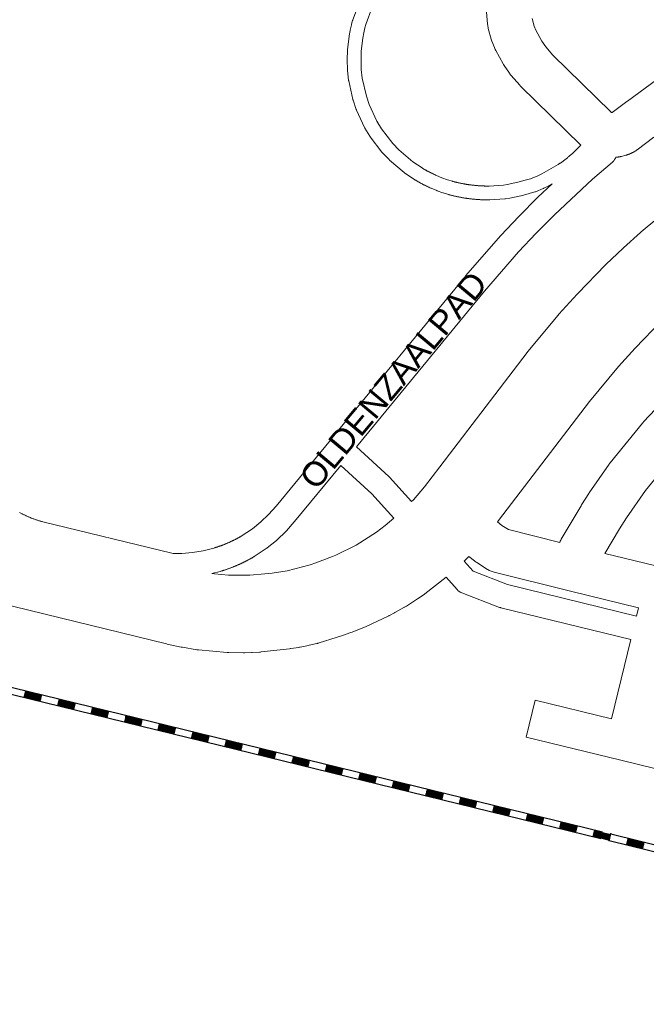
# Model space of a CAD drawing. Header units: metres. Extents: x 123819 to 142731, y 393440 to 405763.
# Tile 30 of 256: x 127188 to 127370, y 398414 to 398700. Entities that reach past the tile are written whole.
import ezdxf
from ezdxf.enums import TextEntityAlignment as Align

# ---------------------------------------------------------------- set-up
doc = ezdxf.new("R2010")
doc.units = ezdxf.units.M
doc.header["$MEASUREMENT"] = 0
for name, color, linetype, lineweight in [('gs-anno-wegen algemeen tekst', 7, 'Continuous', 0), ('gs-knt-aanvullende hoofdweg', 7, 'Continuous', 0), ('gs-knt-fietspaden', 7, 'Continuous', 0), ('gs-knt-paden', 7, 'Continuous', 0), ('gs-knt-spoorlijn', 7, 'Continuous', 30), ('gs-knt-wegen algemeen', 7, 'Continuous', 0)]:
    doc.layers.add(name, color=color, linetype=linetype, lineweight=lineweight)
doc.styles.add('Style-Arial', font='arial.ttf')

msp = doc.modelspace()

# ---------------------------------------------------------------- linework, layer by layer
at = {"layer": 'gs-anno-wegen algemeen tekst', "color": 7, "linetype": 'Continuous', "flags": 128}
msp.add_lwpolyline([(127569.55, 398470.31), (127563.82, 398447.09), (127619.53, 398433.43, -0.368182), (127619.53, 398433.42), (127616.92, 398422.74, -0.384768), (127616.9, 398422.73), (127555.84, 398437.7), (127362.48, 398485.07), (127335.05, 398491.79, -0.368182), (127335.04, 398491.81), (127337.66, 398502.49, -0.384767), (127337.67, 398502.5), (127359.76, 398497.09), (127365.41, 398520.13)], format="xyb", dxfattribs=at)
at = {"layer": 'gs-knt-aanvullende hoofdweg', "color": 7, "linetype": 'Continuous', "flags": 128}
for points in [[(127497.33, 398677.18), (127494.1, 398676.5), (127487.55, 398675.13), (127474.63, 398671.65), (127461.94, 398667.44), (127455.78, 398665.1), (127447.01, 398661.41), (127434.07, 398655.35), (127425.2, 398650.68), (127413.29, 398643.49), (127403.24, 398636.71), (127391.37, 398627.67), (127383.4, 398621.03), (127374.29, 398612.58), (127366.65, 398604.73), (127361.78, 398599.34), (127353.36, 398589.24), (127328.28, 398556.33), (127326.71, 398554.28)], [(127301.78, 398560.14), (127302.35, 398560.71), (127305.54, 398564.4), (127310.01, 398570.26), (127335.29, 398603.43), (127335.49, 398603.68), (127344.32, 398614.29), (127344.52, 398614.53), (127349.8, 398620.36), (127349.99, 398620.56), (127358.06, 398628.85), (127358.25, 398629.04), (127363.07, 398633.65), (127363.24, 398633.8), (127368.21, 398638.27), (127368.42, 398638.45), (127376.92, 398645.54)], [(127311.78, 398538.26), (127305.66, 398533.42), (127305.4, 398533.22), (127305.27, 398533.13), (127305.23, 398533.1), (127305.13, 398533.03), (127303.53, 398531.95), (127300.29, 398529.84), (127299.88, 398529.59), (127299.85, 398529.57), (127299.8, 398529.54), (127299.57, 398529.41), (127299.54, 398529.39), (127296.94, 398527.95), (127296.86, 398527.91), (127295.38, 398527.12), (127295.33, 398527.09), (127295.31, 398527.08), (127295.18, 398527.01), (127294.93, 398526.89), (127288.55, 398523.91), (127284.53, 398522.29), (127284.17, 398522.16), (127281.73, 398521.27), (127280.19, 398520.76), (127279.92, 398520.67), (127279.91, 398520.67), (127274.95, 398519.13), (127274.75, 398519.07), (127274.53, 398519.02), (127274.44, 398519), (127274.32, 398518.97), (127272.08, 398518.44), (127271.83, 398518.39), (127269.46, 398517.92), (127269.34, 398517.9), (127269.25, 398517.88), (127269.04, 398517.85), (127266.69, 398517.48), (127266.65, 398517.47), (127266.37, 398517.43), (127258.16, 398516.5), (127257.88, 398516.48), (127257.67, 398516.46), (127257.6, 398516.46), (127255.47, 398516.36), (127255.32, 398516.35), (127253.38, 398516.3), (127253.3, 398516.3), (127253.19, 398516.3), (127253, 398516.3), (127248.77, 398516.35), (127248.49, 398516.36), (127248.21, 398516.38), (127239.98, 398517.1), (127239.7, 398517.13), (127239.42, 398517.17), (127235.26, 398517.86), (127235.07, 398517.89), (127234.88, 398517.93), (127230.84, 398518.8), (127230.65, 398518.85), (127058.1, 398561.05)], [(127243.8, 398539.27), (127244.53, 398539.2), (127248.68, 398538.83), (127252.31, 398538.79), (127254.86, 398538.82), (127259.18, 398539.17), (127261.28, 398539.41), (127265.66, 398540.09), (127267.92, 398540.64), (127272.38, 398541.84), (127274.02, 398542.37), (127278.78, 398544.18), (127279.83, 398544.62), (127285.69, 398547.55), (127291.61, 398551.29), (127294.14, 398553.17), (127296.65, 398555.35)], [(127318.4, 398544.26), (127317.78, 398543.64), (127317.04, 398542.91)]]:
    msp.add_lwpolyline(points, dxfattribs=at)
at = {"layer": 'gs-knt-fietspaden', "color": 7, "linetype": 'Continuous', "flags": 128}
for points in [[(127361.04, 398660.1), (127361.01, 398660.01), (127360.95, 398659.86), (127360.87, 398659.71), (127360.79, 398659.56), (127360.7, 398659.42), (127360.61, 398659.28), (127360.51, 398659.14), (127360.4, 398659.02), (127360.29, 398658.89), (127360.17, 398658.77), (127360.05, 398658.66), (127354.32, 398653.73), (127343.26, 398643.44), (127337.97, 398638.11), (127332.82, 398632.64), (127322.89, 398621.23), (127285.74, 398576.06)], [(127232.58, 398545.05), (127235.07, 398545.12), (127238.21, 398545.37), (127241.31, 398545.88), (127244.43, 398546.67), (127244.56, 398546.71), (127244.69, 398546.75), (127244.81, 398546.79), (127244.94, 398546.84), (127245.07, 398546.88), (127245.2, 398546.92), (127245.33, 398546.96), (127245.45, 398547), (127245.58, 398547.05), (127245.71, 398547.09), (127245.84, 398547.14), (127245.96, 398547.18), (127246.09, 398547.22), (127246.22, 398547.27), (127246.34, 398547.32), (127246.47, 398547.36), (127246.6, 398547.41), (127246.72, 398547.46), (127246.85, 398547.5), (127246.97, 398547.55), (127247.1, 398547.6), (127247.23, 398547.65), (127247.35, 398547.7), (127247.48, 398547.75), (127247.6, 398547.8), (127247.73, 398547.85), (127247.85, 398547.9), (127247.97, 398547.95), (127248.1, 398548.01), (127248.22, 398548.06), (127248.35, 398548.11), (127248.47, 398548.17), (127248.59, 398548.22), (127248.72, 398548.27), (127248.84, 398548.33), (127248.96, 398548.38), (127249.08, 398548.44), (127249.21, 398548.5), (127249.33, 398548.55), (127249.45, 398548.61), (127249.57, 398548.67), (127249.69, 398548.73), (127249.82, 398548.78), (127249.94, 398548.84), (127250.06, 398548.9), (127250.18, 398548.96), (127250.3, 398549.02), (127250.42, 398549.08), (127250.54, 398549.14), (127250.66, 398549.2), (127250.78, 398549.27), (127250.9, 398549.33), (127251.02, 398549.39), (127251.14, 398549.45), (127251.26, 398549.52), (127251.37, 398549.58), (127251.49, 398549.64), (127251.61, 398549.71), (127251.73, 398549.77), (127251.85, 398549.84), (127251.96, 398549.91), (127252.08, 398549.97), (127252.2, 398550.04), (127252.31, 398550.11), (127255.58, 398552.27), (127258.02, 398554.24), (127260.29, 398556.41), (127262.44, 398558.85), (127278.2, 398577.95), (127278.76, 398578.63), (127317.5, 398625.73), (127317.56, 398625.8), (127327.57, 398637.3), (127327.66, 398637.41), (127332.89, 398642.96), (127332.95, 398643.02), (127338.33, 398648.43), (127338.42, 398648.53), (127342.58, 398652.39)], [(127285.74, 398576.06), (127295.14, 398567.47), (127295.26, 398567.36), (127295.38, 398567.23), (127301.78, 398560.14)], [(127281.27, 398570.64), (127267.82, 398554.34), (127267.74, 398554.25), (127265.47, 398551.66), (127265.36, 398551.55), (127265.26, 398551.45), (127262.77, 398549.06), (127262.66, 398548.96), (127262.54, 398548.86), (127259.86, 398546.7), (127259.73, 398546.6), (127259.59, 398546.51), (127256.11, 398544.2), (127256.02, 398544.14), (127255.93, 398544.09), (127255.79, 398544.01), (127255.65, 398543.93), (127255.51, 398543.85), (127255.37, 398543.77), (127255.22, 398543.69), (127255.08, 398543.61), (127254.94, 398543.53), (127254.8, 398543.45), (127254.65, 398543.37), (127254.51, 398543.3), (127254.36, 398543.22), (127254.22, 398543.14), (127254.08, 398543.07), (127253.93, 398542.99), (127253.79, 398542.92), (127253.64, 398542.84), (127253.5, 398542.77), (127253.35, 398542.7), (127253.2, 398542.63), (127253.06, 398542.55), (127252.91, 398542.48), (127252.77, 398542.41), (127252.62, 398542.34), (127252.47, 398542.27), (127252.32, 398542.2), (127252.18, 398542.13), (127252.03, 398542.07), (127251.88, 398542), (127251.73, 398541.93), (127251.58, 398541.87), (127251.43, 398541.8), (127251.28, 398541.73), (127251.13, 398541.67), (127250.98, 398541.61), (127250.83, 398541.54), (127250.68, 398541.48), (127250.53, 398541.42), (127250.38, 398541.35), (127250.23, 398541.29), (127250.08, 398541.23), (127249.93, 398541.17), (127249.78, 398541.11), (127249.63, 398541.05), (127249.47, 398540.99), (127249.32, 398540.93), (127249.17, 398540.88), (127249.02, 398540.82), (127248.86, 398540.76), (127248.71, 398540.71), (127248.56, 398540.65), (127248.4, 398540.6), (127248.25, 398540.54), (127248.1, 398540.49), (127247.94, 398540.44), (127247.79, 398540.38), (127247.63, 398540.33), (127247.48, 398540.28), (127247.33, 398540.23), (127247.17, 398540.18), (127247.02, 398540.13), (127246.86, 398540.08), (127246.7, 398540.03), (127246.55, 398539.98), (127246.39, 398539.93), (127246.24, 398539.89), (127243.8, 398539.27)], [(127296.65, 398555.35), (127290.28, 398562.4), (127281.27, 398570.64)], [(127188.03, 398557.01), (127188.2, 398556.92), (127188.38, 398556.82), (127188.55, 398556.73), (127188.72, 398556.63), (127188.9, 398556.54), (127189.07, 398556.45), (127189.25, 398556.36), (127189.43, 398556.28), (127189.6, 398556.19), (127189.78, 398556.1), (127189.96, 398556.02), (127190.14, 398555.94), (127190.32, 398555.86), (127190.5, 398555.78), (127190.68, 398555.7), (127190.86, 398555.62), (127191.04, 398555.54), (127191.22, 398555.47), (127191.41, 398555.39), (127191.59, 398555.32), (127191.77, 398555.25), (127191.96, 398555.18), (127192.14, 398555.11), (127192.33, 398555.04), (127192.51, 398554.98), (127192.7, 398554.91), (127192.89, 398554.85), (127193.07, 398554.79), (127193.26, 398554.73), (127193.45, 398554.67), (127193.64, 398554.61), (127193.83, 398554.55), (127194.01, 398554.5), (127194.2, 398554.44), (127194.39, 398554.39), (127194.58, 398554.34), (127194.77, 398554.29), (127232.18, 398545.14)], [(127232.18, 398545.14), (127232.57, 398545.05)], [(127232.57, 398545.05), (127232.57, 398545.05), (127232.58, 398545.05)], [(127232.57, 398545.05), (127232.57, 398545.05), (127232.58, 398545.05)], [(127317.04, 398542.91), (127319.67, 398539.92), (127329.58, 398536.1), (127367.09, 398526.94)], [(127365.41, 398520.13), (127327.7, 398529.33), (127327.55, 398529.37), (127327.41, 398529.41), (127327.27, 398529.46), (127316.34, 398533.67), (127316.19, 398533.74), (127316.03, 398533.81), (127315.88, 398533.89), (127315.74, 398533.98), (127315.6, 398534.07), (127315.46, 398534.17), (127315.33, 398534.28), (127315.2, 398534.39), (127315.08, 398534.51), (127314.97, 398534.63), (127311.78, 398538.26)]]:
    msp.add_lwpolyline(points, dxfattribs=at)
at = {"layer": 'gs-knt-paden', "color": 7, "linetype": 'Continuous', "flags": 128}
for points in [[(127342.58, 398652.39), (127341.5, 398651.78), (127341.46, 398651.76), (127341.41, 398651.73), (127340.14, 398651.09), (127340.05, 398651.05), (127339.96, 398651.01), (127337.69, 398650.12), (127337.62, 398650.09), (127337.55, 398650.07), (127335.92, 398649.57), (127335.85, 398649.55), (127333.6, 398648.95), (127333.55, 398648.93), (127333.49, 398648.92), (127330.33, 398648.25), (127330.27, 398648.24), (127329.07, 398648.03), (127328.99, 398648.01), (127328.92, 398648), (127328.84, 398648), (127324.5, 398647.73), (127324.44, 398647.73), (127324.38, 398647.73), (127324.2, 398647.73), (127324.01, 398647.73), (127323.82, 398647.73), (127323.64, 398647.73), (127323.45, 398647.73), (127323.26, 398647.74), (127323.07, 398647.74), (127322.89, 398647.74), (127322.7, 398647.75), (127322.51, 398647.76), (127322.33, 398647.76), (127322.14, 398647.77), (127321.95, 398647.78), (127321.76, 398647.79), (127321.58, 398647.8), (127321.39, 398647.81), (127321.2, 398647.82), (127321.02, 398647.84), (127320.83, 398647.85), (127320.64, 398647.86), (127320.46, 398647.88), (127320.27, 398647.9), (127320.08, 398647.91), (127319.9, 398647.93), (127319.71, 398647.95), (127319.53, 398647.97), (127319.34, 398647.99), (127319.15, 398648.01), (127318.97, 398648.03), (127318.78, 398648.05), (127318.6, 398648.07), (127318.41, 398648.1), (127318.23, 398648.12), (127318.04, 398648.15), (127317.85, 398648.17), (127317.67, 398648.2), (127317.48, 398648.23), (127317.3, 398648.26), (127317.11, 398648.28), (127316.93, 398648.31), (127316.74, 398648.35), (127316.56, 398648.38), (127316.38, 398648.41), (127316.19, 398648.44), (127316.01, 398648.48), (127315.82, 398648.51), (127315.64, 398648.55), (127315.46, 398648.58), (127315.27, 398648.62), (127315.09, 398648.66), (127314.91, 398648.69), (127314.72, 398648.73), (127314.54, 398648.77), (127314.36, 398648.81), (127314.18, 398648.86), (127313.99, 398648.9), (127313.81, 398648.94), (127313.63, 398648.98), (127313.45, 398649.03), (127313.27, 398649.07), (127313.08, 398649.12), (127312.9, 398649.17), (127312.72, 398649.22), (127312.54, 398649.26), (127312.47, 398649.28), (127310.96, 398649.75), (127310.91, 398649.77), (127310.86, 398649.78), (127309.16, 398650.4), (127309.1, 398650.43), (127307.42, 398651.11), (127307.35, 398651.14), (127307.2, 398651.21), (127307.05, 398651.27), (127306.9, 398651.34), (127306.75, 398651.41), (127306.6, 398651.48), (127306.45, 398651.55), (127306.3, 398651.62), (127306.16, 398651.7), (127306.01, 398651.77), (127305.86, 398651.84), (127305.71, 398651.92), (127305.57, 398651.99), (127305.42, 398652.06), (127305.27, 398652.14), (127305.13, 398652.22), (127304.98, 398652.29), (127304.84, 398652.37), (127304.69, 398652.45), (127304.55, 398652.52), (127304.4, 398652.6), (127304.26, 398652.68), (127304.11, 398652.76), (127303.97, 398652.84), (127303.83, 398652.92), (127303.68, 398653), (127303.54, 398653.08), (127303.4, 398653.17), (127303.26, 398653.25), (127303.11, 398653.33), (127302.97, 398653.42), (127302.83, 398653.5), (127302.69, 398653.59), (127302.65, 398653.61), (127302.61, 398653.64), (127299.79, 398655.54), (127299.73, 398655.58), (127299.67, 398655.63), (127299.62, 398655.67), (127295.38, 398659.27), (127295.32, 398659.32), (127295.27, 398659.37), (127295.22, 398659.42), (127293.3, 398661.44), (127293.25, 398661.49), (127293.21, 398661.55), (127293.16, 398661.6), (127289.79, 398666.02), (127289.75, 398666.08), (127289.71, 398666.14), (127289.67, 398666.2), (127288.23, 398668.58), (127288.19, 398668.65), (127288.16, 398668.71), (127288.13, 398668.78), (127285.78, 398673.82), (127285.75, 398673.88), (127285.72, 398673.95), (127285.7, 398674.02), (127284.8, 398676.65), (127284.78, 398676.72), (127284.76, 398676.79), (127284.74, 398676.86), (127283.52, 398682.29), (127283.51, 398682.36), (127283.5, 398682.43), (127283.49, 398682.5), (127283.17, 398685.27), (127283.17, 398685.36), (127283.16, 398685.45), (127283.11, 398688.39), (127283.11, 398688.45), (127283.13, 398691.08), (127283.14, 398691.15), (127283.14, 398691.23), (127283.15, 398691.31), (127283.65, 398695.25), (127283.67, 398695.34), (127283.93, 398696.9), (127283.95, 398696.99), (127284.3, 398698.58), (127284.31, 398698.66), (127284.34, 398698.74), (127284.67, 398699.84), (127284.69, 398699.9), (127284.71, 398699.96), (127286.64, 398705.17)], [(127290.37, 398703.68), (127288.5, 398698.62), (127288.21, 398697.65), (127287.89, 398696.18), (127287.64, 398694.7), (127287.15, 398690.92), (127287.13, 398688.44), (127287.18, 398685.62), (127287.47, 398683.06), (127288.64, 398677.85), (127289.47, 398675.42), (127291.72, 398670.57), (127293.05, 398668.38), (127296.29, 398664.13), (127298.06, 398662.27), (127302.13, 398658.81), (127304.81, 398657), (127304.94, 398656.92), (127305.07, 398656.85), (127305.19, 398656.77), (127305.32, 398656.7), (127305.45, 398656.63), (127305.57, 398656.55), (127305.7, 398656.48), (127305.83, 398656.41), (127305.96, 398656.34), (127306.08, 398656.27), (127306.21, 398656.19), (127306.34, 398656.12), (127306.47, 398656.05), (127306.6, 398655.98), (127306.73, 398655.92), (127306.86, 398655.85), (127306.99, 398655.78), (127307.12, 398655.71), (127307.25, 398655.64), (127307.38, 398655.58), (127307.51, 398655.51), (127307.64, 398655.45), (127307.77, 398655.38), (127307.9, 398655.32), (127308.04, 398655.25), (127308.17, 398655.19), (127308.3, 398655.13), (127308.43, 398655.06), (127308.57, 398655), (127308.7, 398654.94), (127308.83, 398654.88), (127308.97, 398654.82), (127310.57, 398654.17), (127312.19, 398653.58), (127313.62, 398653.14), (127313.79, 398653.09), (127313.95, 398653.05), (127314.11, 398653.01), (127314.28, 398652.97), (127314.44, 398652.92), (127314.6, 398652.88), (127314.77, 398652.85), (127314.93, 398652.81), (127315.1, 398652.77), (127315.26, 398652.73), (127315.43, 398652.69), (127315.59, 398652.66), (127315.76, 398652.62), (127315.92, 398652.59), (127316.09, 398652.56), (127316.25, 398652.52), (127316.42, 398652.49), (127316.58, 398652.46), (127316.75, 398652.43), (127316.92, 398652.4), (127317.08, 398652.37), (127317.25, 398652.34), (127317.42, 398652.31), (127317.58, 398652.28), (127317.75, 398652.25), (127317.92, 398652.23), (127318.08, 398652.2), (127318.25, 398652.18), (127318.42, 398652.15), (127318.58, 398652.13), (127318.75, 398652.11), (127318.92, 398652.08), (127319.09, 398652.06), (127319.25, 398652.04), (127319.42, 398652.02), (127319.59, 398652), (127319.76, 398651.98), (127319.92, 398651.97), (127320.09, 398651.95), (127320.26, 398651.93), (127320.43, 398651.92), (127320.6, 398651.9), (127320.77, 398651.89), (127320.93, 398651.87), (127321.1, 398651.86)], [(127321.1, 398651.86), (127321.27, 398651.85), (127321.27, 398651.85), (127321.27, 398651.85), (127321.44, 398651.84), (127321.61, 398651.83), (127321.78, 398651.82), (127321.94, 398651.81), (127322.11, 398651.8), (127322.28, 398651.79), (127322.45, 398651.78), (127322.62, 398651.78), (127322.79, 398651.77), (127322.96, 398651.76), (127323.13, 398651.76), (127323.29, 398651.76), (127323.46, 398651.75), (127323.63, 398651.75), (127323.8, 398651.75), (127323.97, 398651.75), (127323.97, 398651.75), (127323.97, 398651.75), (127324.14, 398651.75), (127324.31, 398651.75), (127328.47, 398652), (127329.53, 398652.19), (127332.61, 398652.84), (127334.77, 398653.42), (127336.3, 398653.89), (127338.41, 398654.72), (127339.55, 398655.3), (127344.3, 398658), (127344.43, 398658.09), (127344.56, 398658.18), (127344.7, 398658.26), (127344.83, 398658.35), (127344.96, 398658.44), (127345.09, 398658.53), (127345.23, 398658.62), (127345.36, 398658.72), (127345.49, 398658.81), (127345.62, 398658.9), (127345.75, 398659), (127345.87, 398659.09), (127346, 398659.19), (127346.13, 398659.29), (127346.26, 398659.38), (127346.38, 398659.48), (127346.51, 398659.58), (127346.63, 398659.68), (127346.76, 398659.78), (127346.88, 398659.88), (127347.01, 398659.98), (127347.13, 398660.08), (127347.25, 398660.19), (127347.37, 398660.29), (127347.5, 398660.39), (127347.62, 398660.5), (127347.74, 398660.61), (127347.86, 398660.71), (127347.97, 398660.82), (127348.09, 398660.93), (127348.21, 398661.04), (127348.33, 398661.14), (127350.86, 398663.66)]]:
    msp.add_lwpolyline(points, dxfattribs=at)
at = {"layer": 'gs-knt-spoorlijn', "color": 7, "linetype": 'Continuous'}
for p, q in [((127162.93, 398511.8), (127357.2, 398464.28)), ((127162.45, 398509.86), (127356.73, 398462.34)), ((127189.42, 398504.28), (127194.28, 398503.09)), ((127189.47, 398504.47), (127194.32, 398503.28)), ((127189.52, 398504.67), (127194.37, 398503.48)), ((127189.56, 398504.86), (127194.42, 398503.67)), ((127189.61, 398505.05), (127194.47, 398503.87)), ((127189.23, 398503.5), (127194.09, 398502.31)), ((127189.28, 398503.69), (127194.13, 398502.51)), ((127189.33, 398503.89), (127194.18, 398502.7)), ((127189.37, 398504.08), (127194.23, 398502.9)), ((127199.04, 398501.51), (127203.9, 398500.33)), ((127199.09, 398501.71), (127203.94, 398500.52)), ((127199.13, 398501.9), (127203.99, 398500.71)), ((127199.18, 398502.1), (127204.04, 398500.91)), ((127199.23, 398502.29), (127204.09, 398501.1)), ((127199.28, 398502.48), (127204.13, 398501.3)), ((127199.32, 398502.68), (127204.18, 398501.49)), ((127198.94, 398501.12), (127203.8, 398499.94)), ((127198.99, 398501.32), (127203.85, 398500.13)), ((127208.66, 398498.75), (127213.51, 398497.56)), ((127208.71, 398498.94), (127213.56, 398497.76)), ((127208.75, 398499.14), (127213.61, 398497.95)), ((127208.8, 398499.33), (127213.66, 398498.14)), ((127208.85, 398499.53), (127213.7, 398498.34)), ((127208.9, 398499.72), (127213.75, 398498.53)), ((127208.94, 398499.91), (127213.8, 398498.73)), ((127208.99, 398500.11), (127213.85, 398498.92)), ((127209.04, 398500.3), (127213.89, 398499.12)), ((127218.37, 398496.37), (127223.23, 398495.19)), ((127218.42, 398496.57), (127223.28, 398495.38)), ((127218.47, 398496.76), (127223.32, 398495.57)), ((127218.51, 398496.96), (127223.37, 398495.77)), ((127218.56, 398497.15), (127223.42, 398495.96)), ((127218.61, 398497.34), (127223.47, 398496.16)), ((127218.66, 398497.54), (127223.51, 398496.35)), ((127218.7, 398497.73), (127223.56, 398496.55)), ((127218.75, 398497.93), (127223.61, 398496.74)), ((127228.08, 398494), (127232.94, 398492.81)), ((127228.13, 398494.19), (127232.99, 398493)), ((127228.18, 398494.39), (127233.04, 398493.2)), ((127228.23, 398494.58), (127233.08, 398493.39)), ((127228.27, 398494.77), (127233.13, 398493.59)), ((127228.32, 398494.97), (127233.18, 398493.78)), ((127228.37, 398495.16), (127233.23, 398493.98)), ((127228.42, 398495.36), (127233.27, 398494.17)), ((127228.47, 398495.55), (127233.32, 398494.36)), ((127238.13, 398492.98), (127242.99, 398491.79)), ((127238.18, 398493.18), (127243.04, 398491.99)), ((127237.8, 398491.62), (127242.66, 398490.43)), ((127237.85, 398491.82), (127242.7, 398490.63)), ((127237.89, 398492.01), (127242.75, 398490.82)), ((127237.94, 398492.2), (127242.8, 398491.02)), ((127237.99, 398492.4), (127242.85, 398491.21)), ((127238.04, 398492.59), (127242.89, 398491.41)), ((127238.08, 398492.79), (127242.94, 398491.6)), ((127247.7, 398490.02), (127252.56, 398488.84)), ((127247.75, 398490.22), (127252.61, 398489.03)), ((127247.8, 398490.41), (127252.65, 398489.22)), ((127247.84, 398490.61), (127252.7, 398489.42)), ((127247.89, 398490.8), (127252.75, 398489.61)), ((127247.51, 398489.25), (127252.37, 398488.06)), ((127247.56, 398489.44), (127252.42, 398488.25)), ((127247.61, 398489.63), (127252.46, 398488.45)), ((127247.65, 398489.83), (127252.51, 398488.64)), ((127257.32, 398487.26), (127262.18, 398486.07)), ((127257.37, 398487.45), (127262.23, 398486.27)), ((127257.42, 398487.65), (127262.27, 398486.46)), ((127257.46, 398487.84), (127262.32, 398486.65)), ((127257.51, 398488.04), (127262.37, 398486.85)), ((127257.56, 398488.23), (127262.42, 398487.04)), ((127257.61, 398488.42), (127262.46, 398487.24)), ((127257.23, 398486.87), (127262.08, 398485.68)), ((127257.27, 398487.06), (127262.13, 398485.88)), ((127266.94, 398484.49), (127271.8, 398483.31)), ((127266.99, 398484.69), (127271.84, 398483.5)), ((127267.03, 398484.88), (127271.89, 398483.7)), ((127267.08, 398485.08), (127271.94, 398483.89)), ((127267.13, 398485.27), (127271.99, 398484.08)), ((127267.18, 398485.47), (127272.03, 398484.28)), ((127267.22, 398485.66), (127272.08, 398484.47)), ((127267.27, 398485.85), (127272.13, 398484.67)), ((127267.32, 398486.05), (127272.18, 398484.86)), ((127276.65, 398482.12), (127281.51, 398480.93)), ((127276.7, 398482.31), (127281.56, 398481.12)), ((127276.75, 398482.51), (127281.61, 398481.32)), ((127276.8, 398482.7), (127281.65, 398481.51)), ((127276.84, 398482.9), (127281.7, 398481.71)), ((127276.89, 398483.09), (127281.75, 398481.9)), ((127276.94, 398483.28), (127281.8, 398482.1)), ((127276.99, 398483.48), (127281.84, 398482.29)), ((127277.03, 398483.67), (127281.89, 398482.48)), ((127286.37, 398479.74), (127291.22, 398478.55)), ((127286.41, 398479.94), (127291.27, 398478.75)), ((127286.46, 398480.13), (127291.32, 398478.94)), ((127286.51, 398480.33), (127291.37, 398479.14)), ((127286.56, 398480.52), (127291.41, 398479.33)), ((127286.6, 398480.71), (127291.46, 398479.53)), ((127286.65, 398480.91), (127291.51, 398479.72)), ((127286.7, 398481.1), (127291.56, 398479.91)), ((127286.75, 398481.3), (127291.6, 398480.11)), ((127296.37, 398478.53), (127301.22, 398477.34)), ((127296.41, 398478.73), (127301.27, 398477.54)), ((127296.46, 398478.92), (127301.32, 398477.73)), ((127296.08, 398477.37), (127300.94, 398476.18)), ((127296.13, 398477.56), (127300.99, 398476.37)), ((127296.18, 398477.76), (127301.03, 398476.57)), ((127296.22, 398477.95), (127301.08, 398476.76)), ((127296.27, 398478.14), (127301.13, 398476.96)), ((127296.32, 398478.34), (127301.18, 398477.15)), ((127305.98, 398475.77), (127310.84, 398474.58)), ((127306.03, 398475.96), (127310.89, 398474.77)), ((127306.08, 398476.16), (127310.94, 398474.97)), ((127306.13, 398476.35), (127310.98, 398475.16)), ((127306.17, 398476.55), (127311.03, 398475.36)), ((127305.79, 398474.99), (127310.65, 398473.8)), ((127305.84, 398475.19), (127310.7, 398474)), ((127305.89, 398475.38), (127310.75, 398474.19)), ((127305.94, 398475.57), (127310.79, 398474.39)), ((127315.56, 398472.81), (127320.41, 398471.62)), ((127315.6, 398473), (127320.46, 398471.82)), ((127315.65, 398473.2), (127320.51, 398472.01)), ((127315.7, 398473.39), (127320.56, 398472.2)), ((127315.75, 398473.59), (127320.6, 398472.4)), ((127315.79, 398473.78), (127320.65, 398472.59)), ((127315.84, 398473.98), (127320.7, 398472.79)), ((127315.89, 398474.17), (127320.75, 398472.98)), ((127315.51, 398472.62), (127320.36, 398471.43)), ((127325.22, 398470.24), (127330.08, 398469.05)), ((127325.27, 398470.43), (127330.13, 398469.25)), ((127325.32, 398470.63), (127330.17, 398469.44)), ((127325.36, 398470.82), (127330.22, 398469.63)), ((127325.41, 398471.02), (127330.27, 398469.83)), ((127325.46, 398471.21), (127330.32, 398470.02)), ((127325.51, 398471.41), (127330.36, 398470.22)), ((127325.55, 398471.6), (127330.41, 398470.41)), ((127325.6, 398471.79), (127330.46, 398470.61)), ((127334.94, 398467.86), (127339.79, 398466.68)), ((127334.98, 398468.06), (127339.84, 398466.87)), ((127335.03, 398468.25), (127339.89, 398467.06)), ((127335.08, 398468.45), (127339.93, 398467.26)), ((127335.13, 398468.64), (127339.98, 398467.45)), ((127335.17, 398468.84), (127340.03, 398467.65)), ((127335.22, 398469.03), (127340.08, 398467.84)), ((127335.27, 398469.22), (127340.12, 398468.04)), ((127335.32, 398469.42), (127340.17, 398468.23)), ((127344.65, 398465.49), (127349.51, 398464.3)), ((127344.7, 398465.68), (127349.55, 398464.49)), ((127344.74, 398465.88), (127349.6, 398464.69)), ((127344.79, 398466.07), (127349.65, 398464.88)), ((127344.84, 398466.27), (127349.7, 398465.08)), ((127344.89, 398466.46), (127349.74, 398465.27)), ((127344.93, 398466.65), (127349.79, 398465.47)), ((127344.98, 398466.85), (127349.84, 398465.66)), ((127345.03, 398467.04), (127349.89, 398465.85)), ((127354.65, 398464.28), (127359.5, 398463.09)), ((127354.7, 398464.47), (127359.55, 398463.28)), ((127354.74, 398464.67), (127359.6, 398463.48)), ((127354.36, 398463.11), (127359.22, 398461.92)), ((127354.41, 398463.31), (127359.27, 398462.12)), ((127354.46, 398463.5), (127359.31, 398462.31)), ((127354.51, 398463.7), (127359.36, 398462.51)), ((127354.55, 398463.89), (127359.41, 398462.7)), ((127354.6, 398464.08), (127359.46, 398462.9)), ((127359.15, 398461.75), (127553.43, 398414.23)), ((127359.63, 398463.69), (127553.91, 398416.17)), ((127364.27, 398461.51), (127369.12, 398460.33)), ((127364.31, 398461.71), (127369.17, 398460.52)), ((127364.36, 398461.9), (127369.22, 398460.71)), ((127364.41, 398462.1), (127369.27, 398460.91)), ((127364.46, 398462.29), (127369.31, 398461.1)), ((127364.08, 398460.74), (127368.93, 398459.55)), ((127364.12, 398460.93), (127368.98, 398459.74)), ((127364.17, 398461.13), (127369.03, 398459.94)), ((127364.22, 398461.32), (127369.08, 398460.13))]:
    msp.add_line(p, q, dxfattribs=at)
for p in [(127359.15, 398461.75), (127359.63, 398463.69)]:
    msp.add_point(p, dxfattribs=at)
at = {"layer": 'gs-knt-wegen algemeen', "color": 7, "linetype": 'Continuous', "flags": 128}
for points in [[(127350.86, 398663.66), (127350.82, 398663.7), (127333.5, 398680.63), (127333.32, 398680.81), (127333.14, 398681.01), (127330.65, 398683.87), (127330.48, 398684.08), (127330.32, 398684.29), (127330.17, 398684.5), (127328.63, 398686.78), (127328.47, 398687.02), (127328.33, 398687.26), (127326.2, 398691.11), (127326.06, 398691.38), (127325.93, 398691.66), (127325.81, 398691.95), (127325.1, 398693.82), (127324.99, 398694.11), (127324.9, 398694.41), (127324.04, 398697.52), (127323.97, 398697.82), (127323.91, 398698.12), (127323.86, 398698.42), (127323.83, 398698.73), (127321.69, 398725.1)], [(127359.55, 398673.07), (127360, 398673.1), (127364.26, 398676.34), (127364.39, 398676.44), (127374.71, 398683.9), (127374.89, 398684.02), (127381.06, 398688.18), (127381.21, 398688.28), (127392.85, 398695.67), (127393.05, 398695.79), (127395.2, 398697.05)], [(127372.08, 398665.93), (127367.28, 398662.28), (127367.07, 398662.12), (127366.85, 398661.98), (127366.63, 398661.84), (127366.4, 398661.71), (127366.33, 398661.67), (127366.26, 398661.64), (127366.19, 398661.6), (127366.12, 398661.56), (127366.04, 398661.53), (127365.97, 398661.49), (127365.9, 398661.46), (127365.83, 398661.42), (127365.75, 398661.39), (127365.68, 398661.35), (127365.61, 398661.32), (127365.53, 398661.28), (127365.46, 398661.25), (127365.39, 398661.22), (127365.31, 398661.19), (127365.24, 398661.16), (127365.21, 398661.14), (127365.13, 398661.11), (127365.06, 398661.08), (127364.98, 398661.05), (127364.91, 398661.02), (127364.83, 398660.99), (127364.76, 398660.96), (127364.68, 398660.94), (127364.61, 398660.91), (127364.53, 398660.88), (127364.46, 398660.85), (127364.38, 398660.83), (127364.31, 398660.8), (127364.23, 398660.77), (127364.15, 398660.75), (127364.08, 398660.72), (127363.99, 398660.7), (127362.73, 398660.36), (127362.64, 398660.34), (127362.56, 398660.32), (127362.48, 398660.31), (127362.4, 398660.29), (127362.32, 398660.28), (127362.24, 398660.26), (127362.16, 398660.25), (127362.08, 398660.23), (127362.01, 398660.22), (127361.93, 398660.21), (127361.85, 398660.2), (127361.77, 398660.18), (127361.69, 398660.17), (127361.61, 398660.16), (127361.53, 398660.15), (127361.45, 398660.14), (127361.35, 398660.13), (127361.27, 398660.12), (127361.18, 398660.11), (127361.1, 398660.1), (127361.04, 398660.1)], [(127344.77, 398548.33), (127344.79, 398548.38), (127344.92, 398548.67), (127345.06, 398548.94), (127345.21, 398549.21), (127350.95, 398558.96), (127351.08, 398559.17), (127353.22, 398562.52), (127353.35, 398562.71), (127359.1, 398571.02), (127359.25, 398571.23), (127359.41, 398571.43), (127368.79, 398582.93), (127368.94, 398583.1), (127369.09, 398583.27), (127379.43, 398594.27)], [(127384.93, 398581.11), (127378.73, 398574.52), (127369.66, 398563.4), (127364.12, 398555.4), (127362.1, 398552.25), (127357.89, 398545.09)], [(127326.71, 398554.28), (127327.98, 398553.24), (127329.86, 398552.06), (127344.77, 398548.33)], [(127367.09, 398526.94), (127367.66, 398529.31), (127347.9, 398534.12), (127347.86, 398534.13), (127325.7, 398539.68), (127325.42, 398539.76), (127325.14, 398539.85), (127324.86, 398539.95), (127324.59, 398540.07), (127324.33, 398540.19), (127324.07, 398540.33), (127323.82, 398540.48), (127320.71, 398542.43), (127320.48, 398542.58), (127320.25, 398542.75), (127320.03, 398542.92), (127318.4, 398544.26)], [(127357.89, 398545.09), (127375.08, 398540.9)]]:
    msp.add_lwpolyline(points, dxfattribs=at)
msp.add_lwpolyline([(127336.76, 398700.39), (127337.37, 398698.16), (127337.81, 398697.02), (127339.58, 398693.83), (127340.73, 398692.12), (127342.79, 398689.75), (127359.63, 398673.3), (127359.72, 398673.23), (127359.72, 398673.23, -0.490982), (127359.72, 398673.21), (127359.72, 398673.21), (127359.55, 398673.07)], format="xyb", dxfattribs=at)

# ---------------------------------------------------------------- texts
at = {"layer": 'gs-anno-wegen algemeen tekst', "color": 7, "style": 'Style-Arial'}
msp.add_text('OLDENZAALPAD', height=7, rotation=50.1123, dxfattribs=at).set_placement((127296.47, 398595.4), align=Align.MIDDLE_CENTER)

doc.saveas('drawing.dxf')
